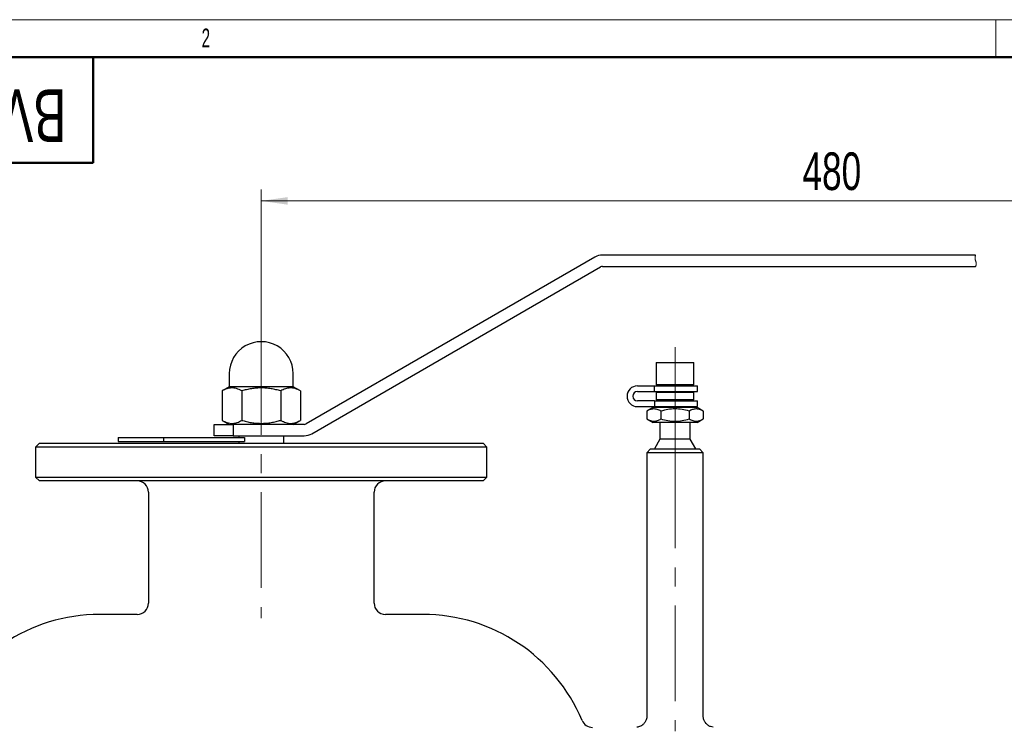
# Model space of a CAD drawing. Header units: millimetres. Extents: x 0 to 840, y 0 to 594.
# Tile 8 of 9: x 160 to 422, y 406 to 594. Entities that reach past the tile are written whole.
import ezdxf

# ---------------------------------------------------------------- set-up
doc = ezdxf.new("R2010")
doc.units = ezdxf.units.MM
doc.header["$LTSCALE"] = 2
doc.linetypes.add('CENTERX2', pattern=[20.32, 12.7, -2.54, 2.54, -2.54])
doc.linetypes.add('HIDDEN', pattern=[1.905, 1.27, -0.635])
doc.layers.add('ОСНОВНОЙ', color=7, linetype='Continuous', lineweight=25)
doc.styles.add('SLDTEXTSTYLE1', font='TXT', dxfattribs={"width": 0.7})
doc.styles.add('SLDTEXTSTYLE2', font='TXT', dxfattribs={"width": 0.605})
doc.dimstyles.new('SLDDIMSTYLE0', dxfattribs={"dimtxt": 10, "dimasz": 7, "dimexe": 0, "dimexo": 0.0625, "dimgap": 2.5, "dimtad": 2, "dimrnd": 1e-09, "dimzin": 12, "dimdsep": 46, "dimtxsty": 'SLDTEXTSTYLE1', "dimsah": 1, "dimcen": 0.09, "dimadec": 0, "dimazin": 3, "dimtol": 1, "dimtfac": 1, "dimtdec": 3, "dimtofl": 0, "dimtmove": 0, "dimatfit": 3, "dimfxl": 1, "dimfrac": 2, "dimtolj": 1, "dimarcsym": 0})

# ---------------------------------------------------------------- blocks, each defined once
blk = doc.blocks.new('_D')
at = {"color": 7, "linetype": 'Continuous', "lineweight": 0}
for p, q in [((543.13, 531.93), (569.96, 531.93)), ((566.96, 321.93), (566.96, 531.93)), ((401.19, 321.93), (569.96, 321.93))]:
    blk.add_line(p, q, dxfattribs=at)
at = {"color": 7, "linetype": 'Continuous', "lineweight": 18}
for points in [[(566.96, 531.93), (565.96, 524.93), (567.96, 524.93)], [(566.96, 321.93), (567.96, 328.93), (565.96, 328.93)]]:
    blk.add_solid(points, dxfattribs=at)
at = {"color": 7, "linetype": 'Continuous', "lineweight": 18, "insert": (554.07, 434.2), "char_height": 10, "attachment_point": 1, "rotation": 90, "style": 'SLDTEXTSTYLE1'}
blk.add_mtext('210', dxfattribs=at)
blk = doc.blocks.new('_D_2')
at = {"color": 7, "linetype": 'Continuous', "lineweight": 0}
for p, q in [((224.69, 509.03), (224.69, 548.84)), ((553.13, 531.43), (553.13, 548.84)), ((224.69, 545.84), (553.13, 545.84))]:
    blk.add_line(p, q, dxfattribs=at)
at = {"color": 7, "linetype": 'Continuous', "lineweight": 18}
for points in [[(224.69, 545.84), (231.69, 544.84), (231.69, 546.84)], [(553.13, 545.84), (546.13, 546.84), (546.13, 544.84)]]:
    blk.add_solid(points, dxfattribs=at)
at = {"color": 7, "linetype": 'Continuous', "lineweight": 18, "insert": (368.57, 558.73), "char_height": 10, "attachment_point": 1, "style": 'SLDTEXTSTYLE1'}
blk.add_mtext('480', dxfattribs=at)

msp = doc.modelspace()

# ---------------------------------------------------------------- linework, layer by layer
at = {"color": 7, "linetype": 'Continuous', "lineweight": 18}
msp.add_line((0, 594), (840, 594), dxfattribs=at)
at = {"color": 7, "linetype": 'Continuous', "lineweight": 50}
for p, q in [((830, 584), (40, 584)), ((180, 556), (180, 584)), ((40, 556), (180, 556))]:
    msp.add_line(p, q, dxfattribs=at)
at = {"color": 7, "linetype": 'Continuous', "lineweight": 25}
for p, q in [((414.61, 531.429), (315.401, 531.429)), ((313.401, 530.893), (236.619, 486.563)), ((238.119, 483.965), (314.901, 528.295)), ((315.401, 528.429), (414.61, 528.429)), ((329.691, 502.929), (329.691, 496.929)), ((329.691, 502.929), (339.691, 502.929)), ((339.691, 496.929), (339.691, 502.929)), ((216.191, 499.929), (216.191, 496.429)), ((233.191, 496.429), (233.191, 499.929)), ((216.191, 496.429), (214.299, 495.336)), ((214.299, 495.336), (214.299, 487.521)), ((233.191, 496.429), (216.191, 496.429)), ((219.495, 495.336), (219.495, 487.521)), ((229.887, 495.336), (229.887, 487.521)), ((235.083, 495.336), (233.191, 496.429)), ((235.083, 495.336), (235.083, 487.521)), ((324.691, 496.679), (329.236, 496.679)), ((324.691, 495.179), (329.236, 495.179)), ((329.236, 496.679), (340.691, 496.679)), ((329.236, 495.179), (329.236, 496.679)), ((329.236, 495.179), (340.691, 495.179)), ((339.691, 496.929), (329.691, 496.929)), ((329.691, 494.929), (329.691, 492.929)), ((339.691, 494.929), (329.691, 494.929)), ((330.691, 496.929), (330.691, 496.679)), ((330.691, 495.179), (330.691, 494.929)), ((338.691, 496.679), (338.691, 496.929)), ((338.691, 494.929), (338.691, 495.179)), ((339.691, 492.929), (339.691, 494.929)), ((340.691, 495.179), (340.691, 496.679)), ((329.236, 492.679), (324.691, 492.679)), ((329.236, 492.679), (329.236, 491.179)), ((329.236, 492.679), (340.691, 492.679)), ((339.691, 492.929), (329.691, 492.929)), ((330.691, 492.929), (330.691, 492.679)), ((338.691, 492.679), (338.691, 492.929)), ((340.691, 491.179), (340.691, 492.679)), ((324.691, 491.179), (329.236, 491.179)), ((328.841, 490.929), (327.185, 489.973)), ((327.185, 489.973), (327.185, 487.885)), ((340.541, 490.929), (328.841, 490.929)), ((329.236, 491.179), (340.691, 491.179)), ((330.691, 491.179), (330.691, 490.929)), ((330.938, 489.973), (330.938, 487.885)), ((338.444, 489.973), (338.444, 487.885)), ((338.691, 490.929), (338.691, 491.179)), ((342.196, 489.973), (340.541, 490.929)), ((342.196, 489.973), (342.196, 487.885)), ((214.299, 487.521), (216.191, 486.429)), ((233.191, 486.429), (235.083, 487.521)), ((327.185, 487.885), (328.841, 486.929)), ((340.541, 486.929), (328.841, 486.929)), ((330.691, 486.929), (330.691, 482.527)), ((338.691, 482.527), (338.691, 486.929)), ((340.541, 486.929), (342.196, 487.885)), ((212.191, 483.429), (212.191, 486.429)), ((212.191, 486.429), (217.191, 486.429)), ((217.191, 486.429), (217.191, 483.429)), ((236.119, 486.429), (217.191, 486.429)), ((186.691, 482.929), (186.691, 481.929)), ((186.691, 482.929), (198.691, 482.929)), ((186.691, 481.929), (198.691, 481.929)), ((198.691, 482.929), (198.691, 481.929)), ((198.691, 482.929), (220.219, 482.929)), ((198.691, 481.929), (220.219, 481.929)), ((217.191, 483.429), (212.191, 483.429)), ((217.191, 483.429), (236.119, 483.429)), ((218.691, 483.429), (218.691, 482.929)), ((218.691, 481.929), (218.691, 481.429)), ((220.219, 482.929), (220.219, 481.929)), ((230.691, 481.429), (230.691, 483.429)), ((330.691, 482.527), (329.191, 479.929)), ((338.691, 482.527), (330.691, 482.527)), ((340.191, 479.929), (338.691, 482.527)), ((165.691, 481.429), (164.691, 480.429)), ((164.691, 480.429), (164.691, 472.429)), ((284.691, 480.429), (164.691, 480.429)), ((165.691, 481.429), (283.691, 481.429)), ((284.691, 480.429), (283.691, 481.429)), ((284.691, 472.429), (284.691, 480.429)), ((328.191, 479.929), (327.191, 478.929)), ((328.191, 479.929), (341.191, 479.929)), ((342.191, 478.929), (341.191, 479.929)), ((327.191, 478.929), (327.191, 408.925)), ((342.191, 478.929), (327.191, 478.929)), ((342.191, 408.929), (342.191, 478.929)), ((164.691, 472.429), (165.691, 471.429)), ((164.691, 472.429), (284.691, 472.429)), ((283.691, 471.429), (165.691, 471.429)), ((283.691, 471.429), (284.691, 472.429)), ((194.691, 468.429), (194.691, 438.9)), ((254.691, 438.929), (254.691, 468.429)), ((191.736, 435.929), (181.691, 435.929)), ((267.691, 435.929), (257.691, 435.929))]:
    msp.add_line(p, q, dxfattribs=at)
at = {"color": 7, "linetype": 'CENTERX2', "lineweight": 18}
for p, q in [((224.691, 509.029), (224.691, 434.929)), ((334.691, 506.929), (334.691, 486.929)), ((334.691, 486.929), (334.691, 482.527)), ((334.691, 479.929), (334.691, 482.527)), ((334.691, 478.929), (334.691, 479.929)), ((334.691, 478.929), (334.691, 404.929))]:
    msp.add_line(p, q, dxfattribs=at)
at = {"color": 7, "linetype": 'Continuous', "lineweight": 25}
for centre, radius, start, end in [((315.401, 527.429), 4, 90.00032, 120.0001), ((315.401, 527.429), 1, 90.00199, 119.99833), ((224.691, 499.929), 8.5, 359.99997, 180.00003), ((324.691, 493.929), 2.75, 90.00008, 269.99992), ((324.691, 493.929), 1.25, 90, 270), ((236.119, 487.429), 1, 270.00157, 299.99917), ((236.119, 487.429), 4, 270.0006, 299.99932), ((191.691, 468.429), 3, 359.99984, 90.00002), ((257.691, 468.429), 3, 90.00008, 179.99992), ((191.691, 438.929), 3, 270.91505, 359.53967), ((257.691, 438.929), 3, 179.98429, 269.97544), ((181.691, 390.112), 45.817, 89.99999, 157.32796), ((267.691, 390.112), 45.817, 22.67204, 90), ((312.735, 408.929), 3, 202.67191, 270.00011)]:
    msp.add_arc(centre, radius, start, end, dxfattribs=at)
at = {"color": 7, "linetype": 'HIDDEN', "lineweight": 18}
for centre, start, end in [((416.41, 530.679), 157.38014, 202.61986), ((412.81, 529.179), 337.38014, 22.61986)]:
    msp.add_arc(centre, 1.95, start, end, dxfattribs=at)
at = {"color": 7, "linetype": 'Continuous', "lineweight": 25}
for points, knots in [([(219.495, 495.336), (219.272, 495.458), (218.835, 495.697), (218.143, 495.963), (217.433, 496.125), (216.747, 496.156), (216.099, 496.074), (215.49, 495.906), (214.885, 495.659), (214.496, 495.445), (214.299, 495.336)], [0, 0, 0, 0, 0.138037, 0.2716992, 0.4032356, 0.5335111, 0.6443311, 0.7580974, 0.876909, 1, 1, 1, 1]), ([(229.887, 495.336), (229.461, 495.453), (228.609, 495.686), (227.3, 495.942), (225.965, 496.108), (224.636, 496.159), (223.328, 496.098), (222.043, 495.935), (220.762, 495.683), (219.918, 495.452), (219.495, 495.336)], [0, 0, 0, 0, 0.1254347, 0.251304, 0.378971, 0.5074903, 0.6289526, 0.7511801, 0.8753506, 1, 1, 1, 1]), ([(235.083, 495.336), (234.861, 495.458), (234.424, 495.697), (233.731, 495.963), (233.021, 496.125), (232.335, 496.156), (231.687, 496.074), (231.079, 495.906), (230.474, 495.659), (230.085, 495.445), (229.887, 495.336)], [0, 0, 0, 0, 0.1380394, 0.271699, 0.4032354, 0.5335136, 0.6443336, 0.7580973, 0.8769114, 1, 1, 1, 1]), ([(330.938, 489.973), (330.778, 490.061), (330.462, 490.233), (329.962, 490.425), (329.449, 490.543), (328.953, 490.565), (328.485, 490.506), (328.046, 490.384), (327.609, 490.206), (327.328, 490.052), (327.185, 489.973)], [0, 0, 0, 0, 0.1380362, 0.271697, 0.4032305, 0.533506, 0.6443279, 0.758094, 0.8769094, 1, 1, 1, 1]), ([(338.444, 489.973), (337.826, 490.133), (336.581, 490.455), (334.671, 490.605), (332.766, 490.447), (331.552, 490.132), (330.938, 489.973)], [0, 0, 0, 0, 0.2508145, 0.5063744, 0.7505625, 1, 1, 1, 1]), ([(342.196, 489.973), (342.036, 490.061), (341.72, 490.233), (341.22, 490.425), (340.707, 490.543), (340.212, 490.565), (339.744, 490.506), (339.304, 490.384), (338.867, 490.206), (338.587, 490.052), (338.444, 489.973)], [0, 0, 0, 0, 0.1380362, 0.271697, 0.4032305, 0.533506, 0.6443279, 0.758094, 0.8769094, 1, 1, 1, 1]), ([(214.299, 487.521), (214.521, 487.4), (214.958, 487.161), (215.651, 486.895), (216.36, 486.732), (217.047, 486.701), (217.695, 486.783), (218.303, 486.952), (218.908, 487.199), (219.297, 487.413), (219.495, 487.521)], [0, 0, 0, 0, 0.1380389, 0.2717017, 0.4032355, 0.5335138, 0.6443339, 0.7580977, 0.8769119, 1, 1, 1, 1]), ([(219.495, 487.521), (219.92, 487.405), (220.773, 487.172), (222.082, 486.916), (223.416, 486.75), (224.745, 486.699), (226.054, 486.76), (227.338, 486.923), (228.62, 487.175), (229.464, 487.406), (229.887, 487.521)], [0, 0, 0, 0, 0.125436, 0.2513038, 0.3789723, 0.5074902, 0.6289526, 0.7511801, 0.8753521, 1, 1, 1, 1]), ([(229.887, 487.521), (230.109, 487.4), (230.547, 487.161), (231.239, 486.895), (231.949, 486.732), (232.635, 486.701), (233.283, 486.783), (233.891, 486.952), (234.496, 487.199), (234.885, 487.413), (235.083, 487.521)], [0, 0, 0, 0, 0.1380389, 0.2716991, 0.4032356, 0.5335138, 0.644334, 0.7580977, 0.8769119, 1, 1, 1, 1]), ([(327.185, 487.885), (327.346, 487.797), (327.662, 487.624), (328.162, 487.432), (328.674, 487.315), (329.17, 487.293), (329.638, 487.352), (330.077, 487.474), (330.514, 487.652), (330.795, 487.806), (330.938, 487.885)], [0, 0, 0, 0, 0.1380362, 0.271697, 0.4032304, 0.5335069, 0.6443288, 0.7580949, 0.8769094, 1, 1, 1, 1]), ([(330.938, 487.885), (331.555, 487.725), (332.801, 487.402), (334.711, 487.253), (336.615, 487.411), (337.83, 487.726), (338.444, 487.885)], [0, 0, 0, 0, 0.2508145, 0.5063744, 0.7505625, 1, 1, 1, 1]), ([(338.444, 487.885), (338.604, 487.797), (338.92, 487.624), (339.42, 487.432), (339.933, 487.315), (340.428, 487.293), (340.896, 487.352), (341.336, 487.474), (341.773, 487.652), (342.053, 487.806), (342.196, 487.885)], [0, 0, 0, 0, 0.1380362, 0.271697, 0.4032304, 0.5335069, 0.6443288, 0.7580949, 0.8769094, 1, 1, 1, 1]), ([(327.168, 408.921), (327.176, 408.842), (327.217, 408.433), (326.996, 407.757), (326.569, 407.035), (326.049, 406.537), (325.521, 406.213), (325.026, 406.034), (324.708, 405.959), (324.561, 405.949), (324.558, 405.949)], [0, 0, 0, 0, 0.0549851, 0.2834865, 0.471977, 0.6344573, 0.7761696, 0.8977548, 0.9979644, 1, 1, 1, 1]), ([(344.844, 405.974), (344.608, 406.008), (344.096, 406.082), (343.364, 406.501), (342.723, 407.134), (342.322, 407.959), (342.15, 408.587), (342.197, 408.911), (342.199, 408.929)], [0, 0, 0, 0, 0.1633138, 0.354785, 0.5704502, 0.7741489, 0.9870027, 1, 1, 1, 1])]:
    msp.add_open_spline(points, degree=3, knots=knots, dxfattribs=at)
at = {"layer": 'ОСНОВНОЙ', "linetype": 'Continuous', "lineweight": 18}
for p, q in [((420, 584), (420, 594)), ((40, 584), (830, 584))]:
    msp.add_line(p, q, dxfattribs=at)

# ---------------------------------------------------------------- texts
at = {"color": 7, "linetype": 'Continuous', "lineweight": 0, "insert": (114.218, 561.474), "char_height": 14, "attachment_point": 2, "rotation": 180, "style": 'SLDTEXTSTYLE1'}
msp.add_mtext('BVR3232P-SP-W-H', dxfattribs=at)
at = {"layer": 'ОСНОВНОЙ', "insert": (209.965, 591.647), "char_height": 5, "attachment_point": 2, "style": 'SLDTEXTSTYLE2'}
msp.add_mtext('2', dxfattribs=at)

# ---------------------------------------------------------------- dimensions: what is measured, and where the dimension line sits
at = {"color": 7, "linetype": 'Continuous', "lineweight": 18}
dim = msp.add_linear_dim(base=(553.129, 545.84), p1=(224.691, 509.029), p2=(553.129, 531.429), text='480 max', dimstyle='SLDDIMSTYLE0', dxfattribs=at)
dim.commit()
dim.dimension.update_dxf_attribs({"geometry": '_D_2', "text_midpoint": (380.305, 545.84), "dimtype": 160})
dim = msp.add_linear_dim(base=(566.961, 531.929), p1=(401.191, 321.929), p2=(543.129, 531.929), angle=90, dimstyle='SLDDIMSTYLE0', dxfattribs=at)
dim.commit()
dim.dimension.update_dxf_attribs({"geometry": '_D', "text_midpoint": (566.961, 444.87), "dimtype": 160})

doc.saveas('drawing.dxf')
